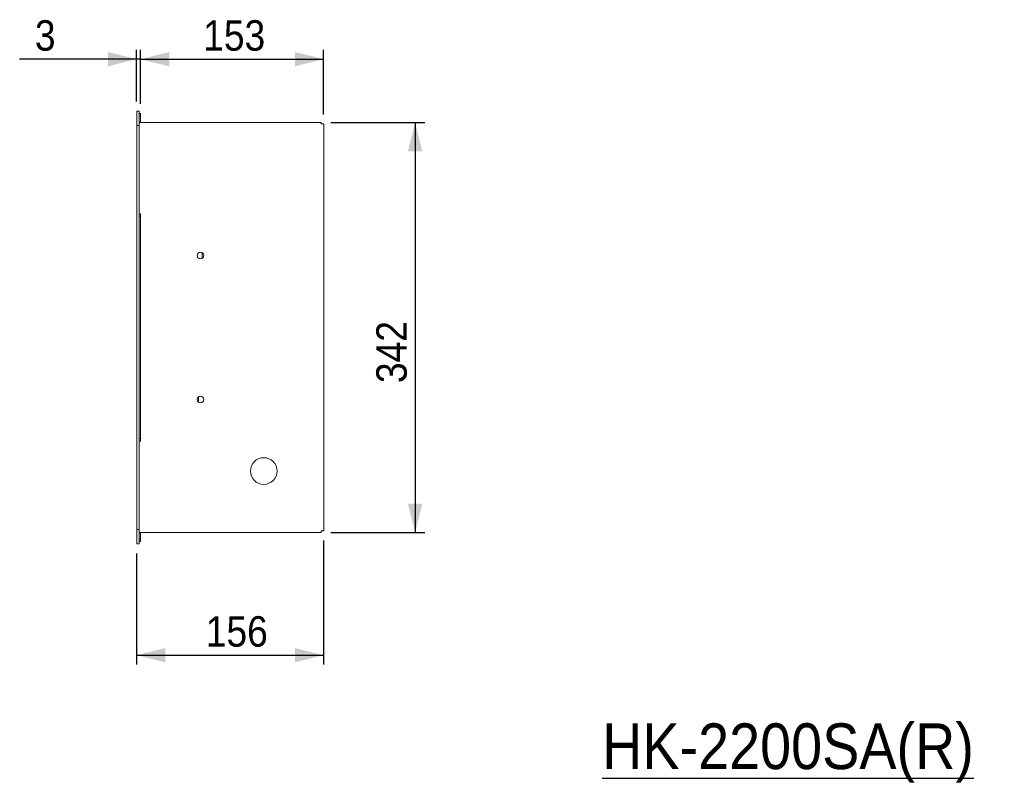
# Model space of a CAD drawing. Header units: millimetres. Extents: x 30 to 260, y 20 to 191.
# Tile 2 of 7: x 145 to 248, y 40 to 120. Entities that reach past the tile are written whole.
import ezdxf

# ---------------------------------------------------------------- set-up
doc = ezdxf.new("R2010")
doc.units = ezdxf.units.MM
doc.layers.add('FORMAT', color=7, linetype='Continuous')
doc.styles.add('SLDTEXTSTYLE0', font='GOTHIC.TTF', dxfattribs={"width": 0.913})
doc.dimstyles.new('SLDDIMSTYLE0', dxfattribs={"dimtxt": 3.175, "dimasz": 3, "dimexe": 0, "dimexo": 0.0625, "dimgap": 0.79375, "dimtad": 1, "dimlfac": 8, "dimrnd": 1e-09, "dimzin": 12, "dimdsep": 46, "dimtxsty": 'SLDTEXTSTYLE0', "dimsah": 1, "dimcen": 0.09, "dimadec": 0, "dimazin": 3, "dimtfac": 1, "dimtofl": 0, "dimtmove": 0, "dimatfit": 3, "dimfxl": 0, "dimfrac": 2, "dimtolj": 1, "dimtzin": 12, "dimarcsym": 0})
doc.dimstyles.new('SLDDIMSTYLE1', dxfattribs={"dimtxt": 3.175, "dimasz": 3, "dimexe": 0, "dimexo": 0.0625, "dimgap": 0.79375, "dimtad": 1, "dimlfac": 8, "dimrnd": 1e-09, "dimzin": 12, "dimdsep": 46, "dimtxsty": 'SLDTEXTSTYLE0', "dimsah": 1, "dimcen": 0.09, "dimadec": 0, "dimazin": 3, "dimtfac": 1, "dimtmove": 0, "dimatfit": 0, "dimfxl": 0, "dimfrac": 2, "dimtolj": 1, "dimtzin": 12, "dimarcsym": 0})

# ---------------------------------------------------------------- blocks, each defined once
blk = doc.blocks.new('*D6')
at = {"layer": 'FORMAT'}
for p, q in [((176.73, 65.49), (176.73, 52.55)), ((157.23, 64.14), (157.23, 52.55)), ((157.23, 53.54), (176.73, 53.54))]:
    blk.add_line(p, q, dxfattribs=at)
for points in [[(157.23, 53.54), (160.23, 52.79), (160.23, 54.29)], [(176.73, 53.54), (173.73, 54.29), (173.73, 52.79)]]:
    blk.add_solid(points, dxfattribs=at)
at = {"layer": 'FORMAT', "insert": (164.44, 57.6), "char_height": 3.175, "attachment_point": 1, "style": 'SLDTEXTSTYLE0'}
blk.add_mtext('156', dxfattribs=at)
blk = doc.blocks.new('*D7')
at = {"layer": 'FORMAT'}
for p, q in [((157.63, 111), (157.63, 116.65)), ((176.73, 109.9), (176.73, 116.65)), ((157.63, 115.66), (176.73, 115.66))]:
    blk.add_line(p, q, dxfattribs=at)
for points in [[(157.63, 115.66), (160.63, 114.91), (160.63, 116.41)], [(176.73, 115.66), (173.73, 116.41), (173.73, 114.91)]]:
    blk.add_solid(points, dxfattribs=at)
at = {"layer": 'FORMAT', "insert": (164.17, 119.72), "char_height": 3.175, "attachment_point": 1, "style": 'SLDTEXTSTYLE0'}
blk.add_mtext('153', dxfattribs=at)
blk = doc.blocks.new('*D8')
at = {"layer": 'FORMAT'}
for p, q in [((157.23, 111.25), (157.23, 116.65)), ((157.63, 111), (157.63, 116.65)), ((157.23, 115.66), (145.03, 115.66)), ((157.63, 115.66), (157.23, 115.66)), ((157.63, 115.66), (163.63, 115.66))]:
    blk.add_line(p, q, dxfattribs=at)
for points in [[(157.23, 115.66), (154.23, 116.41), (154.23, 114.91)], [(157.63, 115.66), (160.63, 114.91), (160.63, 116.41)]]:
    blk.add_solid(points, dxfattribs=at)
at = {"layer": 'FORMAT', "insert": (146.62, 119.72), "char_height": 3.17, "attachment_point": 1, "style": 'SLDTEXTSTYLE0'}
blk.add_mtext('3', dxfattribs=at)
blk = doc.blocks.new('*D9')
at = {"layer": 'FORMAT'}
for p, q in [((177.47, 109.06), (187.27, 109.06)), ((186.27, 109.06), (186.27, 66.33)), ((177.47, 66.33), (187.27, 66.33))]:
    blk.add_line(p, q, dxfattribs=at)
for points in [[(186.27, 109.06), (185.52, 106.06), (187.02, 106.06)], [(186.27, 66.33), (187.02, 69.33), (185.52, 69.33)]]:
    blk.add_solid(points, dxfattribs=at)
at = {"layer": 'FORMAT', "insert": (182.22, 81.9), "char_height": 3.175, "attachment_point": 1, "rotation": 90, "style": 'SLDTEXTSTYLE0'}
blk.add_mtext('342', dxfattribs=at)

msp = doc.modelspace()

# ---------------------------------------------------------------- linework, layer by layer
at = {"color": 7, "linetype": 'Continuous', "lineweight": 15}
for p, q in [((157.2342, 108.7576), (157.2342, 110.2576)), ((157.2342, 110.2576), (157.4842, 110.2576)), ((157.4842, 108.7576), (157.4842, 110.2576)), ((157.6342, 110.0076), (157.4842, 110.0076)), ((157.6342, 109.7576), (157.6342, 110.0076)), ((157.6342, 109.7576), (157.4842, 109.7576)), ((157.4842, 109.0576), (176.4842, 109.0576)), ((157.6342, 109.0576), (157.6342, 109.7576)), ((176.4842, 109.0576), (176.4842, 108.9076)), ((176.4842, 108.9076), (176.7342, 108.9076)), ((176.7342, 66.4826), (176.7342, 108.9076)), ((157.2342, 66.6326), (157.2342, 108.7576)), ((157.2342, 108.7576), (157.4842, 108.7576)), ((157.4842, 66.6326), (157.4842, 108.7576)), ((157.6342, 99.5326), (157.4842, 99.5326)), ((157.6342, 99.2826), (157.4842, 99.2826)), ((157.6342, 99.2826), (157.6342, 99.5326)), ((157.6342, 76.1076), (157.6342, 99.2826)), ((164.0462, 94.8919), (164.0462, 95.4983)), ((163.6717, 80.4653), (163.6717, 79.9249)), ((157.6342, 76.1076), (157.4842, 76.1076)), ((157.6342, 75.8576), (157.6342, 76.1076)), ((157.6342, 75.8576), (157.4842, 75.8576)), ((157.2342, 66.6326), (157.4842, 66.6326)), ((157.2342, 65.1326), (157.2342, 66.6326)), ((157.4842, 65.1326), (157.4842, 66.6326)), ((176.4842, 66.3326), (157.4842, 66.3326)), ((157.6342, 65.6326), (157.6342, 66.3326)), ((176.4842, 66.4826), (176.7342, 66.4826)), ((176.4842, 66.3326), (176.4842, 66.4826)), ((157.2342, 65.1326), (157.4842, 65.1326)), ((157.6342, 65.6326), (157.4842, 65.6326)), ((157.6342, 65.3826), (157.4842, 65.3826)), ((157.6342, 65.3826), (157.6342, 65.6326))]:
    msp.add_line(p, q, dxfattribs=at)
for centre, radius in [((163.8842, 95.1951), 0.3438), ((163.8842, 80.1951), 0.3438), ((170.4842, 72.7326), 1.3875)]:
    msp.add_circle(centre, radius, dxfattribs=at)

# ---------------------------------------------------------------- texts
at = {"layer": 'FORMAT', "insert": (205.7654, 46.4273), "char_height": 4.7625, "attachment_point": 1, "style": 'SLDTEXTSTYLE0'}
msp.add_mtext('\\LHK-2200SA(R)', dxfattribs=at)

# ---------------------------------------------------------------- dimensions: what is measured, and where the dimension line sits
at = {"layer": 'FORMAT'}
dim = msp.add_linear_dim(base=(157.2342, 115.6642), p1=(157.6342, 110.0076), p2=(157.2342, 110.2576), dimstyle='SLDDIMSTYLE1', dxfattribs=at)
dim.commit()
dim.dimension.update_dxf_attribs({"geometry": '*D8', "text_midpoint": (147.7942, 115.6642), "dimtype": 160})
for base, p1, p2, angle, picture, middle in [((176.7342, 115.6642), (157.6342, 110.0076), (176.7342, 108.9076), 0, '*D7', (167.6863, 115.6642)), ((186.2748, 66.3326), (176.4842, 109.0576), (176.4842, 66.3326), 90, '*D9', (186.2748, 85.422)), ((176.7342, 53.5413), (157.2342, 65.1326), (176.7342, 66.4826), 0, '*D6', (167.9563, 53.5413))]:
    dim = msp.add_linear_dim(base=base, p1=p1, p2=p2, angle=angle, dimstyle='SLDDIMSTYLE0', dxfattribs=at)
    dim.commit()
    dim.dimension.update_dxf_attribs({"geometry": picture, "text_midpoint": middle, "dimtype": 160})

doc.saveas('drawing.dxf')
